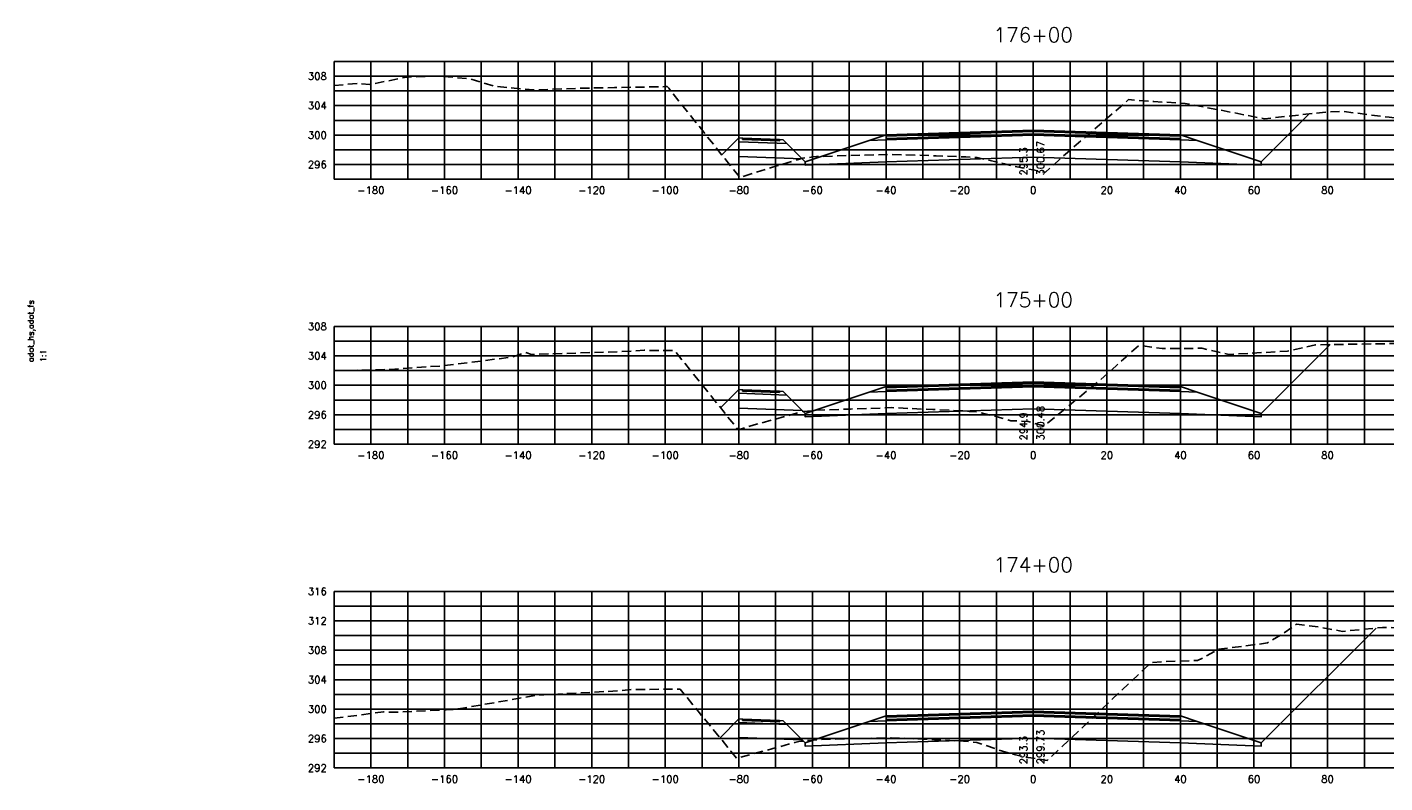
# Model space of a CAD drawing. Extents: x 1497 to 2840, y 16 to 8218.
# Tile 23 of 56: x 2227 to 2596, y 2716 to 2921. Entities that reach past the tile are written whole.
import ezdxf
from ezdxf.enums import TextEntityAlignment as Align

# ---------------------------------------------------------------- set-up
doc = ezdxf.new("R2010")
doc.units = 0
doc.header["$LTSCALE"] = 20
doc.header["$MEASUREMENT"] = 0
doc.linetypes.add('HIDDEN_050%', pattern=[0.1875, 0.125, -0.0625])
for name, color, linetype in [('S-AT-TXT175', 6, 'Continuous'), ('S-AT-TXT80', 1, 'Continuous'), ('XDATUM', 3, 'Continuous'), ('XEG', 1, 'HIDDEN_050%'), ('XFG', 2, 'Continuous'), ('XGRID', 251, 'Continuous'), ('XGRIDT', 2, 'Continuous'), ('XREF-BORDER', 7, 'Continuous')]:
    doc.layers.add(name, color=color, linetype=linetype)
doc.styles.add('L100', font='simplex.shx', dxfattribs={"height": 2})
doc.styles.add('L175', font='ROMANSM.shx', dxfattribs={"height": 3.5})
doc.styles.add('L80', font='ROMANSM.shx', dxfattribs={"height": 1.6})

# ---------------------------------------------------------------- blocks, each defined once
blk = doc.blocks.new('03025_00_att1')
at = {"layer": 'S-AT-TXT175', "style": 'L175'}
for tag, p in [('NUM', (32.402, 20.822)), ('LINE1', (30.64, 1.444)), ('LINE2', (30.64, 1.161)), ('LINE3', (30.64, 0.877))]:
    blk.add_attdef(tag, text='', height=0.175, dxfattribs=at).set_placement(p, align=Align.CENTER)
at = {"layer": 'S-AT-TXT80', "style": 'L80'}
for tag, p in [('DRAFTED', (2.436, 14.201)), ('PSCALE', (2.265, 11.605)), ('PCTB', (2.094, 11.605)), ('PVIEW', (2.436, 11.605))]:
    blk.add_attdef(tag, p, '', height=0.08, rotation=90, dxfattribs=at)

msp = doc.modelspace()

# ---------------------------------------------------------------- linework, layer by layer
at = {"layer": 'XDATUM', "flags": 128}
for points in [[(2415.4, 2886.59), (2420, 2891.2), (2420, 2886.2), (2437.21, 2885.51), (2438, 2884.72), (2438, 2883.83), (2460, 2884.71), (2500, 2885.99), (2540, 2884.71), (2562, 2883.83), (2562, 2884.72), (2575.04, 2897.76)], [(2415.04, 2817.86), (2420, 2822.82), (2420, 2817.82), (2437.21, 2817.13), (2438, 2816.34), (2438, 2815.46), (2460, 2816.34), (2500, 2817.62), (2540, 2816.34), (2562, 2815.46), (2562, 2816.34), (2580.73, 2835.07)], [(2414.89, 2728.21), (2420, 2733.32), (2420, 2728.32), (2437.21, 2727.63), (2438, 2726.84), (2438, 2725.96), (2460, 2726.84), (2500, 2728.12), (2540, 2726.84), (2562, 2725.96), (2562, 2726.84), (2593.17, 2758.01)]]:
    msp.add_lwpolyline(points, dxfattribs=at)
at = {"layer": 'XEG', "flags": 128}
for points in [[(2310, 2905.49), (2316.53, 2906.01), (2319.7, 2905.73), (2329.76, 2907.75), (2338.21, 2908.03), (2346.83, 2907.32), (2353.4, 2905.31), (2364.11, 2904.25), (2378.24, 2904.75), (2386.22, 2904.89), (2399.97, 2905.16), (2400.56, 2905.18), (2400.94, 2904.7), (2420.27, 2880.49), (2430.6, 2883.73), (2437.41, 2885.71), (2440.14, 2886.06), (2441.08, 2886.15), (2449.62, 2886.43), (2461.25, 2886.75), (2473.63, 2886.35), (2480.89, 2886.09), (2481.65, 2886.05), (2484.73, 2885.87), (2492.17, 2884.17), (2494.52, 2883.53), (2500, 2882.52), (2501.25, 2882.28), (2503.32, 2881.88), (2509.82, 2887.73), (2525.92, 2901.63), (2532.75, 2901.11), (2541.27, 2900.6), (2554.32, 2898.11), (2562.85, 2896.4), (2578.6, 2898.16), (2583.85, 2898.45), (2596.7, 2896.86), (2620.83, 2893.48), (2647.78, 2893.6), (2656.53, 2893.8), (2690, 2893.56)], [(2310, 2827.96), (2325.52, 2828.3), (2338.87, 2829.25), (2358.3, 2831.63), (2362.07, 2832.95), (2363.61, 2832.35), (2379.66, 2832.88), (2387.07, 2833.09), (2394.28, 2833.5), (2402.51, 2833.43), (2413.5, 2819.79), (2419.81, 2811.88), (2424.19, 2813.22), (2437.14, 2816.83), (2438.68, 2816.99), (2441.03, 2817.22), (2450.34, 2817.54), (2461.38, 2817.93), (2472.71, 2817.41), (2480.95, 2817.04), (2482.63, 2816.89), (2485.14, 2816.74), (2490.16, 2815.4), (2493.89, 2814.38), (2498.6, 2814.18), (2500, 2813.77), (2502.93, 2812.92), (2518.22, 2825.45), (2528.75, 2834.86), (2535.07, 2833.97), (2545.79, 2834.05), (2553.17, 2832.37), (2569.15, 2833.28), (2576.69, 2835), (2605.74, 2835.47), (2607.37, 2835.44), (2608.72, 2835.51), (2639.78, 2838.36), (2644.96, 2838.42), (2657.47, 2837.67), (2677.69, 2836.53), (2685.24, 2835.83), (2690, 2835.65)], [(2310, 2733.5), (2323.43, 2735.24), (2323.78, 2735.23), (2327.38, 2735.16), (2340.47, 2735.82), (2342.27, 2735.91), (2344.97, 2736.26), (2364.99, 2739.75), (2365.03, 2739.75), (2365.78, 2739.8), (2388.05, 2741), (2391.04, 2741.33), (2391.94, 2741.35), (2404.04, 2741.41), (2417.85, 2724.61), (2419.38, 2722.61), (2435.23, 2726.92), (2436.31, 2727.22), (2436.8, 2727.26), (2441.15, 2727.67), (2451, 2727.99), (2461.41, 2728.24), (2473.2, 2727.68), (2481.05, 2727.28), (2483.23, 2727.09), (2484.64, 2726.96), (2486.07, 2726.46), (2494.23, 2723.74), (2497.44, 2723.04), (2500, 2722.64), (2503.82, 2722.03), (2520.65, 2737.88), (2532.07, 2748.66), (2535.93, 2748.89), (2544.61, 2749.24), (2545.98, 2749.84), (2550.4, 2752.28), (2556.63, 2753.02), (2563.66, 2753.98), (2567.29, 2756.13), (2571.56, 2759.04), (2577.83, 2758.28), (2584.08, 2757.12), (2594.9, 2758.18), (2607.24, 2758.01), (2618.09, 2758), (2638.04, 2758.6), (2649.75, 2760.27), (2666.97, 2763.2), (2677.85, 2766.08), (2690, 2767.07)]]:
    msp.add_lwpolyline(points, dxfattribs=at)
at = {"layer": 'XFG', "flags": 128}
for points in [[(2562, 2884.72), (2562, 2884.72), (2575.04, 2897.76)], [(2500, 2893.33), (2460, 2892.05), (2460, 2891.71), (2500, 2892.99)], [(2500, 2892.99), (2460, 2891.71), (2460, 2891.05), (2500, 2892.33)], [(2500, 2893.33), (2540, 2892.05), (2540, 2891.71), (2500, 2892.99)], [(2500, 2892.99), (2540, 2891.71), (2540, 2891.05), (2500, 2892.33)], [(2420, 2891.2), (2420, 2891.2), (2415.4, 2886.59)], [(2420, 2891.2), (2420, 2890.2), (2433.04, 2889.68), (2432, 2890.72), (2431, 2890.76), (2431, 2890.42), (2421, 2890.82), (2421, 2891.16), (2420, 2891.2)], [(2420, 2890.2), (2420, 2886.2), (2437.21, 2885.51), (2433.04, 2889.68), (2420, 2890.2)], [(2421, 2891.16), (2421, 2890.82), (2431, 2890.42), (2431, 2890.76), (2421, 2891.16)], [(2500, 2891.99), (2460, 2890.71), (2455.43, 2890.53), (2438, 2884.72), (2438, 2883.83), (2460, 2884.71), (2500, 2885.99)], [(2500, 2892.33), (2460, 2891.05), (2460, 2892.05), (2455.43, 2890.53), (2460, 2890.71), (2500, 2891.99)], [(2500, 2892.33), (2540, 2891.05), (2540, 2892.05), (2544.57, 2890.53), (2540, 2890.71), (2500, 2891.99)], [(2500, 2891.99), (2540, 2890.71), (2544.57, 2890.53), (2562, 2884.72), (2562, 2883.83), (2540, 2884.71), (2500, 2885.99)], [(2438, 2884.72), (2437.21, 2885.51)], [(2562, 2816.34), (2562, 2816.34), (2580.73, 2835.07)], [(2500, 2823.62), (2460, 2822.34), (2455.43, 2822.15), (2438, 2816.34), (2438, 2815.46), (2460, 2816.34), (2500, 2817.62)], [(2500, 2823.96), (2460, 2822.68), (2460, 2823.68), (2455.43, 2822.15), (2460, 2822.34), (2500, 2823.62)], [(2500, 2824.96), (2460, 2823.68), (2460, 2823.34), (2500, 2824.62)], [(2500, 2824.62), (2460, 2823.34), (2460, 2822.68), (2500, 2823.96)], [(2500, 2824.96), (2540, 2823.68), (2540, 2823.34), (2500, 2824.62)], [(2500, 2824.62), (2540, 2823.34), (2540, 2822.68), (2500, 2823.96)], [(2500, 2823.96), (2540, 2822.68), (2540, 2823.68), (2544.57, 2822.15), (2540, 2822.34), (2500, 2823.62)], [(2500, 2823.62), (2540, 2822.34), (2544.57, 2822.15), (2562, 2816.34), (2562, 2815.46), (2540, 2816.34), (2500, 2817.62)], [(2420, 2822.82), (2420, 2822.82), (2415.04, 2817.86)], [(2420, 2822.82), (2420, 2821.82), (2433.04, 2821.3), (2432, 2822.34), (2431, 2822.38), (2431, 2822.04), (2421, 2822.44), (2421, 2822.78), (2420, 2822.82)], [(2420, 2821.82), (2420, 2817.82), (2437.21, 2817.13), (2433.04, 2821.3), (2420, 2821.82)], [(2421, 2822.78), (2421, 2822.44), (2431, 2822.04), (2431, 2822.38), (2421, 2822.78)], [(2438, 2816.34), (2437.21, 2817.13)], [(2562, 2726.84), (2562, 2726.84), (2593.17, 2758.01)], [(2500, 2734.46), (2460, 2733.18), (2460, 2734.18), (2455.43, 2732.65), (2460, 2732.84), (2500, 2734.12)], [(2500, 2735.46), (2460, 2734.18), (2460, 2733.84), (2500, 2735.12)], [(2500, 2735.12), (2460, 2733.84), (2460, 2733.18), (2500, 2734.46)], [(2500, 2735.46), (2540, 2734.18), (2540, 2733.84), (2500, 2735.12)], [(2500, 2735.12), (2540, 2733.84), (2540, 2733.18), (2500, 2734.46)], [(2500, 2734.46), (2540, 2733.18), (2540, 2734.18), (2544.57, 2732.65), (2540, 2732.84), (2500, 2734.12)], [(2420, 2733.32), (2420, 2733.32), (2414.89, 2728.21)], [(2420, 2733.32), (2420, 2732.32), (2433.04, 2731.8), (2432, 2732.84), (2431, 2732.88), (2431, 2732.54), (2421, 2732.94), (2421, 2733.28), (2420, 2733.32)], [(2420, 2732.32), (2420, 2728.32), (2437.21, 2727.63), (2433.04, 2731.8), (2420, 2732.32)], [(2421, 2733.28), (2421, 2732.94), (2431, 2732.54), (2431, 2732.88), (2421, 2733.28)], [(2500, 2734.12), (2460, 2732.84), (2455.43, 2732.65), (2438, 2726.84), (2438, 2725.96), (2460, 2726.84), (2500, 2728.12)], [(2500, 2734.12), (2540, 2732.84), (2544.57, 2732.65), (2562, 2726.84), (2562, 2725.96), (2540, 2726.84), (2500, 2728.12)], [(2438, 2726.84), (2437.21, 2727.63)]]:
    msp.add_lwpolyline(points, dxfattribs=at)
at = {"layer": 'XGRID'}
for p, q in [((2310, 2880), (2310, 2912)), ((2310, 2912), (2690, 2912)), ((2320, 2880), (2320, 2912)), ((2330, 2880), (2330, 2912)), ((2340, 2880), (2340, 2912)), ((2350, 2880), (2350, 2912)), ((2360, 2880), (2360, 2912)), ((2370, 2880), (2370, 2912)), ((2380, 2880), (2380, 2912)), ((2390, 2880), (2390, 2912)), ((2400, 2880), (2400, 2912)), ((2410, 2880), (2410, 2912)), ((2420, 2880), (2420, 2912)), ((2430, 2880), (2430, 2912)), ((2440, 2880), (2440, 2912)), ((2450, 2880), (2450, 2912)), ((2460, 2880), (2460, 2912)), ((2470, 2880), (2470, 2912)), ((2480, 2880), (2480, 2912)), ((2490, 2880), (2490, 2912)), ((2500, 2880), (2500, 2912)), ((2510, 2880), (2510, 2912)), ((2520, 2880), (2520, 2912)), ((2530, 2880), (2530, 2912)), ((2540, 2880), (2540, 2912)), ((2550, 2880), (2550, 2912)), ((2560, 2880), (2560, 2912)), ((2570, 2880), (2570, 2912)), ((2580, 2880), (2580, 2912)), ((2590, 2880), (2590, 2912)), ((2310, 2908), (2690, 2908)), ((2310, 2904), (2690, 2904)), ((2310, 2900), (2690, 2900)), ((2310, 2896), (2690, 2896)), ((2310, 2892), (2690, 2892)), ((2310, 2888), (2690, 2888)), ((2310, 2884), (2690, 2884)), ((2310, 2880), (2690, 2880)), ((2310, 2808), (2310, 2840)), ((2310, 2840), (2690, 2840)), ((2320, 2808), (2320, 2840)), ((2330, 2808), (2330, 2840)), ((2340, 2808), (2340, 2840)), ((2350, 2808), (2350, 2840)), ((2360, 2808), (2360, 2840)), ((2370, 2808), (2370, 2840)), ((2380, 2808), (2380, 2840)), ((2390, 2808), (2390, 2840)), ((2400, 2808), (2400, 2840)), ((2410, 2808), (2410, 2840)), ((2420, 2808), (2420, 2840)), ((2430, 2808), (2430, 2840)), ((2440, 2808), (2440, 2840)), ((2450, 2808), (2450, 2840)), ((2460, 2808), (2460, 2840)), ((2470, 2808), (2470, 2840)), ((2480, 2808), (2480, 2840)), ((2490, 2808), (2490, 2840)), ((2500, 2808), (2500, 2840)), ((2510, 2808), (2510, 2840)), ((2520, 2808), (2520, 2840)), ((2530, 2808), (2530, 2840)), ((2540, 2808), (2540, 2840)), ((2550, 2808), (2550, 2840)), ((2560, 2808), (2560, 2840)), ((2570, 2808), (2570, 2840)), ((2580, 2808), (2580, 2840)), ((2590, 2808), (2590, 2840)), ((2310, 2836), (2690, 2836)), ((2310, 2832), (2690, 2832)), ((2310, 2828), (2690, 2828)), ((2310, 2824), (2690, 2824)), ((2310, 2820), (2690, 2820)), ((2310, 2816), (2690, 2816)), ((2310, 2812), (2690, 2812)), ((2310, 2808), (2690, 2808)), ((2310, 2720), (2310, 2768)), ((2310, 2768), (2690, 2768)), ((2320, 2720), (2320, 2768)), ((2330, 2720), (2330, 2768)), ((2340, 2720), (2340, 2768)), ((2350, 2720), (2350, 2768)), ((2360, 2720), (2360, 2768)), ((2370, 2720), (2370, 2768)), ((2380, 2720), (2380, 2768)), ((2390, 2720), (2390, 2768)), ((2400, 2720), (2400, 2768)), ((2410, 2720), (2410, 2768)), ((2420, 2720), (2420, 2768)), ((2430, 2720), (2430, 2768)), ((2440, 2720), (2440, 2768)), ((2450, 2720), (2450, 2768)), ((2460, 2720), (2460, 2768)), ((2470, 2720), (2470, 2768)), ((2480, 2720), (2480, 2768)), ((2490, 2720), (2490, 2768)), ((2500, 2720), (2500, 2768)), ((2510, 2720), (2510, 2768)), ((2520, 2720), (2520, 2768)), ((2530, 2720), (2530, 2768)), ((2540, 2720), (2540, 2768)), ((2550, 2720), (2550, 2768)), ((2560, 2720), (2560, 2768)), ((2570, 2720), (2570, 2768)), ((2580, 2720), (2580, 2768)), ((2590, 2720), (2590, 2768)), ((2310, 2764), (2690, 2764)), ((2310, 2760), (2690, 2760)), ((2310, 2756), (2690, 2756)), ((2310, 2752), (2690, 2752)), ((2310, 2748), (2690, 2748)), ((2310, 2744), (2690, 2744)), ((2310, 2740), (2690, 2740)), ((2310, 2736), (2690, 2736)), ((2310, 2732), (2690, 2732)), ((2310, 2728), (2690, 2728)), ((2310, 2724), (2690, 2724)), ((2310, 2720), (2690, 2720))]:
    msp.add_line(p, q, dxfattribs=at)

# ---------------------------------------------------------------- block references
at = {"layer": 'XREF-BORDER'}
ref = msp.add_blockref('03025_00_att1', (2186.45, 2598.23), dxfattribs=dict(at, xscale=20, yscale=20, zscale=20))
ref.add_attrib('PCTB', 'adot_hs,adot_fs', (2228.33, 2830.32), dxfattribs={"layer": 'S-AT-TXT80', "height": 1.6, "rotation": 90, "style": 'L80'})
ref.add_attrib('PSCALE', '1:1', (2231.75, 2830.32), dxfattribs={"layer": 'S-AT-TXT80', "height": 1.6, "rotation": 90, "style": 'L80'})

# ---------------------------------------------------------------- texts
at = {"layer": 'XGRIDT', "style": 'L100'}
for s, p in [('176+00', (2500, 2916)), ('175+00', (2500, 2844)), ('174+00', (2500, 2772))]:
    msp.add_text(s, height=4, dxfattribs=at).set_placement(p, align=Align.BOTTOM_CENTER)
for s, p in [('308', (2308, 2908)), ('304', (2308, 2900)), ('300', (2308, 2892)), ('296', (2308, 2884)), ('308', (2308, 2840)), ('304', (2308, 2832)), ('300', (2308, 2824)), ('296', (2308, 2816)), ('292', (2308, 2808)), ('316', (2308, 2768)), ('312', (2308, 2760)), ('308', (2308, 2752)), ('304', (2308, 2744)), ('300', (2308, 2736)), ('296', (2308, 2728)), ('292', (2308, 2720))]:
    msp.add_text(s, height=2, dxfattribs=at).set_placement(p, align=Align.MIDDLE_RIGHT)
for s, p in [('295.3', (2499, 2881)), ('294.9', (2499, 2809)), ('293.3', (2499, 2721))]:
    msp.add_text(s, height=2, rotation=90, dxfattribs=at).set_placement(p, align=Align.BOTTOM_LEFT)
for s, p in [('300.67', (2501, 2881)), ('300.48', (2501, 2809)), ('299.73', (2501, 2721))]:
    msp.add_text(s, height=2, rotation=90, dxfattribs=at).set_placement(p, align=Align.TOP_LEFT)
for s, p in [('-180', (2320, 2878)), ('-160', (2340, 2878)), ('-140', (2360, 2878)), ('-120', (2380, 2878)), ('-100', (2400, 2878)), ('-80', (2420, 2878)), ('-60', (2440, 2878)), ('-40', (2460, 2878)), ('-20', (2480, 2878)), ('0', (2500, 2878)), ('20', (2520, 2878)), ('40', (2540, 2878)), ('60', (2560, 2878)), ('80', (2580, 2878)), ('-180', (2320, 2806)), ('-160', (2340, 2806)), ('-140', (2360, 2806)), ('-120', (2380, 2806)), ('-100', (2400, 2806)), ('-80', (2420, 2806)), ('-60', (2440, 2806)), ('-40', (2460, 2806)), ('-20', (2480, 2806)), ('0', (2500, 2806)), ('20', (2520, 2806)), ('40', (2540, 2806)), ('60', (2560, 2806)), ('80', (2580, 2806)), ('-180', (2320, 2718)), ('-160', (2340, 2718)), ('-140', (2360, 2718)), ('-120', (2380, 2718)), ('-100', (2400, 2718)), ('-80', (2420, 2718)), ('-60', (2440, 2718)), ('-40', (2460, 2718)), ('-20', (2480, 2718)), ('0', (2500, 2718)), ('20', (2520, 2718)), ('40', (2540, 2718)), ('60', (2560, 2718)), ('80', (2580, 2718))]:
    msp.add_text(s, height=2, dxfattribs=at).set_placement(p, align=Align.TOP_CENTER)

doc.saveas('drawing.dxf')
